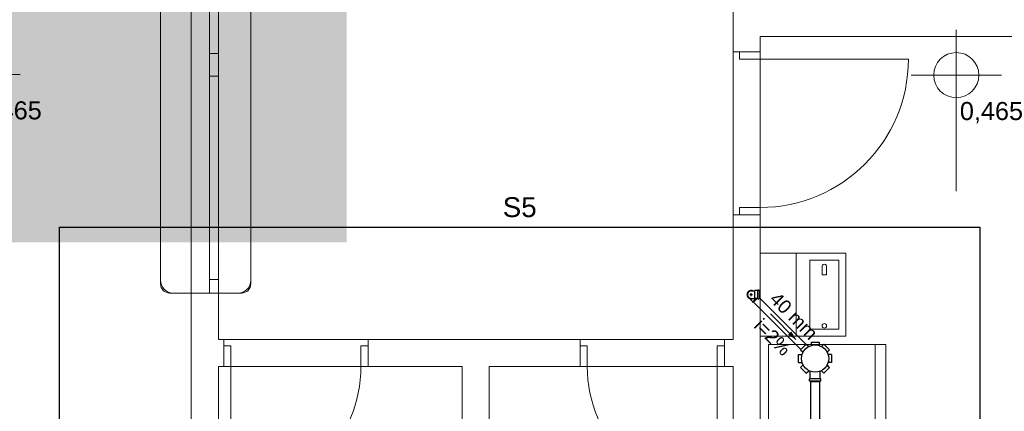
# Model space of a CAD drawing. Header units: millimetres. Extents: x -27714 to -5776, y 5810 to 9208.
# Tile 108 of 256: x -25297.22 to -25286.31, y 7019.35 to 7023.68. Entities that reach past the tile are written whole.
import ezdxf

# ---------------------------------------------------------------- set-up
doc = ezdxf.new("R2010")
doc.units = ezdxf.units.MM
for name, color, linetype, lineweight in [('DI-Detalhes', 1, 'Continuous', 30), ('Textos', 7, 'Continuous', 5), ('TQ-Condutos', 3, 'Continuous', 30), ('TQ-Textos conduto', 7, 'Continuous', 25)]:
    doc.layers.add(name, color=color, linetype=linetype, lineweight=lineweight)
for name, color, linetype in [('HIDRO', 5, 'Continuous'), ('Simbolos', 5, 'Continuous'), ('Simbolos_int', 2, 'Continuous'), ('TEXTO', 7, 'Continuous'), ('TEXTO @ 200', 7, 'Continuous'), ('TEXTO @ 5', 7, 'Continuous'), ('TEXTO @ 7.5', 7, 'Continuous'), ('TQ-Sentido conduto', 9, 'Continuous')]:
    doc.layers.add(name, color=color, linetype=linetype)
doc.styles.add('5', font='arial.ttf', dxfattribs={"height": 5})
doc.styles.add('Arial', font='arial.ttf')

# ---------------------------------------------------------------- blocks, each defined once
blk = doc.blocks.new('*U148')
at = {"layer": 'TEXTO @ 5', "style": '5'}
blk.add_text('PLANTA TÉRREO ESGOTO', height=25, dxfattribs=at).set_placement((-25306.528, 7017.468))
at = {"layer": 'TEXTO @ 7.5', "style": '5'}
blk.add_text('PLANTA TÉRREO ESGOTO', height=37.5, dxfattribs=at).set_placement((-25302.778, 7021.218))
blk = doc.blocks.new('SIMBOLO NOMENCLATURA')
at = {"linetype": 'Continuous'}
blk.add_circle((-30, 0), 30, dxfattribs=at)
blk = doc.blocks.new('*U155')
at = {"layer": 'TEXTO @ 200', "linetype": 'Continuous', "xscale": 40, "yscale": 40, "zscale": 40}
blk.add_blockref('SIMBOLO NOMENCLATURA', (-23654.527, 7584.979), dxfattribs=at)
blk = doc.blocks.new('*U159')
at = {"layer": 'TEXTO @ 200', "linetype": 'Continuous', "xscale": 40, "yscale": 40, "zscale": 40}
blk.add_blockref('SIMBOLO NOMENCLATURA', (-23783.068, 7189.489), dxfattribs=at)

msp = doc.modelspace()

# ---------------------------------------------------------------- hatches: boundary and pattern name
at = {"layer": 'TQ-Sentido conduto', "linetype": 'Continuous'}
msp.add_hatch(color=256, dxfattribs=at).paths.add_polyline_path([(-25288.6213, 7020.1435), (-25288.6713, 7020.2301), (-25288.7079, 7020.1935)])

# ---------------------------------------------------------------- linework, layer by layer
at = {"color": 7, "linetype": 'Continuous', "lineweight": 0}
for p, q in [((-25295.3163, 7025.6555), (-25295.3163, 7014.6428)), ((-25295.1163, 7020.6555), (-25295.1163, 7025.6555)), ((-25295.657, 7025.5165), (-25295.657, 7020.7965)), ((-25294.657, 7025.5165), (-25294.657, 7020.7965)), ((-25289.3163, 7023.3229), (-25289.3163, 7023.9573)), ((-25289.0163, 7023.4928), (-25289.0163, 7023.2429)), ((-25286.846, 7023.5663), (-25286.846, 7021.7824)), ((-25289.3163, 7023.3229), (-25289.3163, 7023.3969)), ((-25289.0163, 7023.3229), (-25289.0163, 7023.3969)), ((-25295.1163, 7023.3055), (-25295.0163, 7023.3055)), ((-25289.0163, 7023.3229), (-25289.3163, 7023.3229)), ((-25289.0163, 7023.3229), (-25289.3163, 7023.3229)), ((-25289.2463, 7023.2429), (-25289.2463, 7023.3229)), ((-25287.3763, 7023.2429), (-25289.2463, 7023.2429)), ((-25298.211, 7023.0738), (-25297.211, 7023.0738)), ((-25295.0163, 7023.0555), (-25295.1163, 7023.0555)), ((-25287.346, 7023.0663), (-25286.346, 7023.0663)), ((-25289.3163, 7021.5229), (-25289.3163, 7021.4489)), ((-25289.0163, 7021.5229), (-25289.3163, 7021.5229)), ((-25289.0163, 7021.5229), (-25289.3163, 7021.5229)), ((-25289.2463, 7021.5229), (-25289.2463, 7021.6029)), ((-25289.2463, 7021.6029), (-25289.0163, 7021.6029)), ((-25289.0163, 7021.5229), (-25289.0163, 7021.4489)), ((-25295.1163, 7020.8055), (-25295.0163, 7020.8055)), ((-25294.797, 7020.6565), (-25295.517, 7020.6565)), ((-25295.0163, 7020.6555), (-25295.3163, 7020.6555)), ((-25295.0163, 7020.6555), (-25295.3163, 7020.6555)), ((-25294.9574, 7020.1428), (-25295.0163, 7020.1428)), ((-25294.9574, 7020.1428), (-25295.0163, 7020.1428)), ((-25294.9574, 7019.8428), (-25294.9574, 7020.1428)), ((-25294.9574, 7019.8428), (-25294.9574, 7020.1428)), ((-25293.3574, 7020.1428), (-25293.2834, 7020.1428)), ((-25293.3574, 7019.8428), (-25293.3574, 7020.1428)), ((-25293.3574, 7019.8428), (-25293.3574, 7020.1428)), ((-25291.0129, 7020.1428), (-25293.3574, 7020.1428)), ((-25291.0119, 7020.1428), (-25291.0859, 7020.1428)), ((-25291.0119, 7019.8428), (-25291.0119, 7020.1428)), ((-25291.0119, 7019.8428), (-25291.0119, 7020.1428)), ((-25289.4119, 7020.1428), (-25289.3379, 7020.1428)), ((-25289.4119, 7019.8428), (-25289.4119, 7020.1428)), ((-25289.4119, 7019.8428), (-25289.4119, 7020.1428)), ((-25294.8774, 7020.0728), (-25294.9574, 7020.0728)), ((-25294.8774, 7020.0728), (-25294.8774, 7018.4028)), ((-25293.3574, 7020.0728), (-25293.4374, 7020.0728)), ((-25293.4374, 7020.0728), (-25293.4374, 7019.8428)), ((-25291.0119, 7020.0728), (-25290.9319, 7020.0728)), ((-25290.9319, 7020.0728), (-25290.9319, 7019.8428)), ((-25289.4919, 7020.0728), (-25289.4119, 7020.0728)), ((-25289.4919, 7020.0728), (-25289.4919, 7018.4028)), ((-25287.624, 7020.0876), (-25288.924, 7020.0876)), ((-25288.924, 7020.0876), (-25288.924, 7018.7276)), ((-25287.744, 7018.7276), (-25287.744, 7020.0876)), ((-25287.624, 7018.7276), (-25287.624, 7020.0876)), ((-25294.9574, 7019.8428), (-25295.0163, 7019.8428)), ((-25294.8774, 7019.8428), (-25295.0163, 7019.8428)), ((-25293.4374, 7019.8428), (-25292.3163, 7019.8428)), ((-25293.3574, 7019.8428), (-25293.2834, 7019.8428)), ((-25291.0119, 7019.8428), (-25291.0859, 7019.8428)), ((-25289.3163, 7019.8428), (-25289.4919, 7019.8428)), ((-25289.4119, 7019.8428), (-25289.3379, 7019.8428))]:
    msp.add_line(p, q, dxfattribs=at)
at = {"color": 83, "linetype": 'Continuous', "lineweight": 0}
for points in [[(-25304.3163, 7029.5428), (-25304.3163, 7014.6428), (-25295.3163, 7014.6428), (-25295.3163, 7029.5428)], [(-25295.0163, 7029.5428), (-25295.0163, 7020.1428), (-25289.3163, 7020.1428), (-25289.3163, 7029.5428)], [(-25289.0163, 7023.4928), (-25289.0163, 7014.6428), (-25280.8163, 7014.6428), (-25280.8163, 7023.4928)], [(-25295.0163, 7019.8428), (-25295.0163, 7014.6428), (-25292.3163, 7014.6428), (-25292.3163, 7019.8428)], [(-25292.0163, 7019.8428), (-25292.0163, 7014.6428), (-25289.3163, 7014.6428), (-25289.3163, 7019.8428)]]:
    msp.add_lwpolyline(points, close=True, dxfattribs=at)
msp.add_lwpolyline([(-25295.657, 7025.5565), (-25295.657, 7020.7565, 0.4142136), (-25295.557, 7020.6565), (-25295.557, 7020.6565), (-25294.757, 7020.6565, 0.4142136), (-25294.657, 7020.7565), (-25294.657, 7020.7565), (-25294.657, 7025.5565, 0.4142136), (-25294.757, 7025.6565), (-25294.757, 7025.6565), (-25295.557, 7025.6565, 0.4142136), (-25295.657, 7025.5565), (-25295.657, 7025.5565)], format="xyb", dxfattribs=at)
at = {"color": 7, "linetype": 'Continuous', "lineweight": 0}
for points in [[(-25295.0163, 7020.1428), (-25295.0163, 7025.6555)], [(-25289.0163, 7023.4928), (-25280.8163, 7023.4928)], [(-25289.3163, 7021.5229), (-25289.3163, 7020.1428)], [(-25289.0163, 7014.6428), (-25289.0163, 7021.6029)], [(-25289.3163, 7020.1428), (-25289.4119, 7020.1428)], [(-25295.0163, 7014.6428), (-25295.0163, 7019.8428)], [(-25292.3163, 7019.8428), (-25292.3163, 7014.6428)], [(-25292.0163, 7014.6428), (-25292.0163, 7019.8428)], [(-25292.0163, 7019.8428), (-25290.9319, 7019.8428)], [(-25289.3163, 7019.8428), (-25289.3163, 7014.6428)]]:
    msp.add_lwpolyline(points, dxfattribs=at)
msp.add_circle((-25286.846, 7023.0663), 0.25, dxfattribs=at)
for centre, radius, start, end in [((-25289.0163, 7023.2429), 1.64, 270, 0), ((-25295.517, 7020.7965), 0.14, 180, 270), ((-25294.797, 7020.7965), 0.14, 270, 0), ((-25294.8774, 7019.8428), 1.44, 270, 0), ((-25289.4919, 7019.8428), 1.44, 180, 270)]:
    msp.add_arc(centre, radius, start, end, dxfattribs=at)
at = {"layer": 'DI-Detalhes'}
msp.add_lwpolyline([(-25286.584, 7012.6882), (-25296.7762, 7012.6882), (-25296.7762, 7021.3831), (-25286.584, 7021.3831), (-25286.584, 7012.6882)], dxfattribs=at)
at = {"layer": 'HIDRO', "linetype": 'Continuous', "lineweight": 0}
for p, q in [((-25288.0701, 7021.0972), (-25289.0163, 7021.0972)), ((-25289.0163, 7021.0972), (-25289.0163, 7020.1796)), ((-25288.6194, 7021.0972), (-25288.6194, 7020.1796)), ((-25288.0701, 7020.1796), (-25288.0701, 7021.0972)), ((-25288.467, 7021.021), (-25288.467, 7020.2558)), ((-25288.1463, 7021.021), (-25288.467, 7021.021)), ((-25288.3181, 7020.9719), (-25288.3263, 7020.9649)), ((-25288.3067, 7020.9745), (-25288.3181, 7020.9719)), ((-25288.2952, 7020.9719), (-25288.3067, 7020.9745)), ((-25288.2871, 7020.9649), (-25288.2952, 7020.9719)), ((-25288.1463, 7020.2558), (-25288.1463, 7021.021)), ((-25288.3263, 7020.9649), (-25288.3293, 7020.9551)), ((-25288.3293, 7020.9551), (-25288.3293, 7020.8594)), ((-25288.284, 7020.9551), (-25288.2871, 7020.9649)), ((-25288.284, 7020.8594), (-25288.284, 7020.9551)), ((-25288.3293, 7020.8594), (-25288.284, 7020.8594)), ((-25288.467, 7020.2558), (-25288.1463, 7020.2558)), ((-25289.0163, 7020.1796), (-25288.0701, 7020.1796))]:
    msp.add_line(p, q, dxfattribs=at)
msp.add_circle((-25288.3067, 7020.2939), 0.0254, dxfattribs=at)
at = {"layer": 'Simbolos'}
for p, q in [((-25289.1163, 7020.6796), (-25289.0967, 7020.6796)), ((-25289.0967, 7020.6796), (-25289.0782, 7020.6796)), ((-25289.0753, 7020.6825), (-25289.0782, 7020.6796)), ((-25289.0469, 7020.6825), (-25289.0753, 7020.6825)), ((-25289.0447, 7020.6867), (-25289.0449, 7020.6843)), ((-25289.0332, 7020.6885), (-25289.0427, 7020.6885)), ((-25289.0312, 7020.687), (-25289.0304, 7020.684)), ((-25289.0223, 7020.6825), (-25289.0285, 7020.6825)), ((-25289.0223, 7020.5943), (-25289.0223, 7020.6825)), ((-25289.1316, 7020.5954), (-25289.1202, 7020.5841)), ((-25289.1202, 7020.5807), (-25289.1202, 7020.5841)), ((-25289.099, 7020.5595), (-25289.1202, 7020.5807)), ((-25289.1163, 7020.5972), (-25289.0967, 7020.5972)), ((-25289.099, 7020.5566), (-25289.099, 7020.5595)), ((-25289.0934, 7020.551), (-25289.099, 7020.5566)), ((-25289.0967, 7020.5972), (-25289.0782, 7020.5972)), ((-25289.0934, 7020.551), (-25289.0501, 7020.5943)), ((-25289.0753, 7020.5943), (-25289.0782, 7020.5972)), ((-25289.0469, 7020.5943), (-25289.0753, 7020.5943)), ((-25289.0447, 7020.5901), (-25289.0449, 7020.5925)), ((-25289.0332, 7020.5883), (-25289.0427, 7020.5883)), ((-25289.0312, 7020.5898), (-25289.0304, 7020.5928)), ((-25289.0223, 7020.5943), (-25289.0285, 7020.5943)), ((-25288.4542, 7020.1143), (-25288.3642, 7020.1143)), ((-25288.4542, 7020.1143), (-25288.4542, 7020.0754)), ((-25288.3642, 7020.1143), (-25288.3642, 7020.0754)), ((-25288.5704, 7020.0289), (-25288.5068, 7020.0925)), ((-25288.5704, 7020.0289), (-25288.5429, 7020.0014)), ((-25288.5068, 7020.0925), (-25288.4793, 7020.065)), ((-25288.3116, 7020.0925), (-25288.3391, 7020.065)), ((-25288.3116, 7020.0925), (-25288.248, 7020.0289)), ((-25288.248, 7020.0289), (-25288.2754, 7020.0014)), ((-25288.5922, 7019.9763), (-25288.5533, 7019.9763)), ((-25288.5922, 7019.8863), (-25288.5922, 7019.9763)), ((-25288.5922, 7019.8863), (-25288.5533, 7019.8863)), ((-25288.2262, 7019.9763), (-25288.265, 7019.9763)), ((-25288.2262, 7019.8863), (-25288.265, 7019.8863)), ((-25288.2262, 7019.9763), (-25288.2262, 7019.8863)), ((-25288.5704, 7019.8337), (-25288.5429, 7019.8612)), ((-25288.5068, 7019.7701), (-25288.5704, 7019.8337)), ((-25288.5068, 7019.7701), (-25288.4793, 7019.7976)), ((-25288.4639, 7019.7084), (-25288.4639, 7019.7906)), ((-25288.3545, 7019.7084), (-25288.3545, 7019.7906)), ((-25288.3116, 7019.7701), (-25288.3391, 7019.7976)), ((-25288.248, 7019.8337), (-25288.3116, 7019.7701)), ((-25288.248, 7019.8337), (-25288.2754, 7019.8612)), ((-25288.4728, 7019.6865), (-25288.4728, 7019.704)), ((-25288.4713, 7019.6845), (-25288.4654, 7019.6829)), ((-25288.471, 7019.706), (-25288.4657, 7019.7064)), ((-25288.4639, 7019.6723), (-25288.4639, 7019.681)), ((-25288.3545, 7019.6723), (-25288.4639, 7019.6723)), ((-25288.3545, 7019.6723), (-25288.3545, 7019.681)), ((-25288.3471, 7019.6845), (-25288.353, 7019.6829)), ((-25288.3474, 7019.706), (-25288.3527, 7019.7064)), ((-25288.3456, 7019.6865), (-25288.3456, 7019.704))]:
    msp.add_line(p, q, dxfattribs=at)
for points in [[(-25289.1163, 7020.6796), (-25289.1234, 7020.6789), (-25289.1304, 7020.6771), (-25289.1369, 7020.6741), (-25289.1427, 7020.6699), (-25289.1478, 7020.6649), (-25289.1519, 7020.659), (-25289.155, 7020.6525), (-25289.1568, 7020.6456), (-25289.1575, 7020.6384), (-25289.1568, 7020.6313), (-25289.155, 7020.6243), (-25289.1519, 7020.6178), (-25289.1478, 7020.6119), (-25289.1427, 7020.6069), (-25289.1369, 7020.6027), (-25289.1304, 7020.5997), (-25289.1234, 7020.5979), (-25289.1163, 7020.5972)], [(-25289.0469, 7020.6825), (-25289.0466, 7020.6825), (-25289.0462, 7020.6826), (-25289.0459, 7020.6827), (-25289.0457, 7020.6829), (-25289.0454, 7020.6831), (-25289.0452, 7020.6834), (-25289.0451, 7020.6837), (-25289.045, 7020.684), (-25289.0449, 7020.6843)], [(-25289.0427, 7020.6885), (-25289.0431, 7020.6885), (-25289.0434, 7020.6884), (-25289.0437, 7020.6883), (-25289.044, 7020.6881), (-25289.0442, 7020.6879), (-25289.0444, 7020.6876), (-25289.0446, 7020.6873), (-25289.0447, 7020.687), (-25289.0447, 7020.6867)], [(-25289.0312, 7020.687), (-25289.0313, 7020.6873), (-25289.0315, 7020.6875), (-25289.0316, 7020.6878), (-25289.0318, 7020.688), (-25289.0321, 7020.6882), (-25289.0323, 7020.6883), (-25289.0326, 7020.6884), (-25289.0329, 7020.6885), (-25289.0332, 7020.6885)], [(-25289.0304, 7020.684), (-25289.0303, 7020.6837), (-25289.0302, 7020.6835), (-25289.03, 7020.6832), (-25289.0298, 7020.683), (-25289.0296, 7020.6828), (-25289.0293, 7020.6827), (-25289.0291, 7020.6826), (-25289.0288, 7020.6825), (-25289.0285, 7020.6825)], [(-25289.0449, 7020.5925), (-25289.045, 7020.5928), (-25289.0451, 7020.5931), (-25289.0452, 7020.5934), (-25289.0454, 7020.5937), (-25289.0457, 7020.5939), (-25289.0459, 7020.5941), (-25289.0462, 7020.5942), (-25289.0466, 7020.5943), (-25289.0469, 7020.5943)], [(-25289.0447, 7020.5901), (-25289.0447, 7020.5898), (-25289.0446, 7020.5895), (-25289.0444, 7020.5892), (-25289.0442, 7020.5889), (-25289.044, 7020.5887), (-25289.0437, 7020.5885), (-25289.0434, 7020.5884), (-25289.0431, 7020.5883), (-25289.0427, 7020.5883)], [(-25289.0332, 7020.5883), (-25289.0329, 7020.5883), (-25289.0326, 7020.5884), (-25289.0323, 7020.5885), (-25289.0321, 7020.5886), (-25289.0318, 7020.5888), (-25289.0316, 7020.589), (-25289.0315, 7020.5893), (-25289.0313, 7020.5895), (-25289.0312, 7020.5898)], [(-25289.0285, 7020.5943), (-25289.0288, 7020.5943), (-25289.0291, 7020.5942), (-25289.0293, 7020.5941), (-25289.0296, 7020.594), (-25289.0298, 7020.5938), (-25289.03, 7020.5936), (-25289.0302, 7020.5933), (-25289.0303, 7020.5931), (-25289.0304, 7020.5928)], [(-25288.4709, 7019.706), (-25288.4713, 7019.7059), (-25288.4716, 7019.7058), (-25288.4719, 7019.7056), (-25288.4721, 7019.7054), (-25288.4724, 7019.7052), (-25288.4725, 7019.7049), (-25288.4727, 7019.7046), (-25288.4727, 7019.7043), (-25288.4728, 7019.704)], [(-25288.4728, 7019.6865), (-25288.4728, 7019.6862), (-25288.4727, 7019.6859), (-25288.4726, 7019.6856), (-25288.4724, 7019.6854), (-25288.4723, 7019.6851), (-25288.4721, 7019.6849), (-25288.4718, 7019.6848), (-25288.4716, 7019.6846), (-25288.4713, 7019.6845)], [(-25288.4657, 7019.7064), (-25288.4654, 7019.7065), (-25288.4651, 7019.7066), (-25288.4648, 7019.7068), (-25288.4645, 7019.707), (-25288.4643, 7019.7072), (-25288.4641, 7019.7075), (-25288.464, 7019.7078), (-25288.4639, 7019.7081), (-25288.4639, 7019.7084)], [(-25288.4639, 7019.681), (-25288.4639, 7019.6813), (-25288.464, 7019.6816), (-25288.4641, 7019.6818), (-25288.4642, 7019.6821), (-25288.4644, 7019.6823), (-25288.4646, 7019.6825), (-25288.4648, 7019.6827), (-25288.4651, 7019.6828), (-25288.4654, 7019.6829)], [(-25288.3545, 7019.7084), (-25288.3544, 7019.7081), (-25288.3544, 7019.7078), (-25288.3542, 7019.7075), (-25288.3541, 7019.7072), (-25288.3538, 7019.707), (-25288.3536, 7019.7068), (-25288.3533, 7019.7066), (-25288.353, 7019.7065), (-25288.3526, 7019.7064)], [(-25288.353, 7019.6829), (-25288.3533, 7019.6828), (-25288.3535, 7019.6827), (-25288.3538, 7019.6825), (-25288.354, 7019.6823), (-25288.3541, 7019.6821), (-25288.3543, 7019.6818), (-25288.3544, 7019.6816), (-25288.3545, 7019.6813), (-25288.3545, 7019.681)], [(-25288.3456, 7019.704), (-25288.3456, 7019.7043), (-25288.3457, 7019.7046), (-25288.3458, 7019.7049), (-25288.346, 7019.7052), (-25288.3462, 7019.7054), (-25288.3465, 7019.7056), (-25288.3468, 7019.7058), (-25288.3471, 7019.7059), (-25288.3474, 7019.706)], [(-25288.3471, 7019.6845), (-25288.3468, 7019.6846), (-25288.3465, 7019.6848), (-25288.3463, 7019.6849), (-25288.3461, 7019.6851), (-25288.3459, 7019.6854), (-25288.3458, 7019.6856), (-25288.3457, 7019.6859), (-25288.3456, 7019.6862), (-25288.3456, 7019.6865)]]:
    msp.add_lwpolyline(points, dxfattribs=at)
msp.add_circle((-25288.4092, 7019.9313), 0.151, dxfattribs=at)
at = {"layer": 'Simbolos_int'}
for p, q in [((-25289.1163, 7020.6218), (-25289.1163, 7020.6561)), ((-25289.0782, 7020.6796), (-25289.0782, 7020.5972)), ((-25289.0451, 7020.6825), (-25289.0451, 7020.5943)), ((-25289.03, 7020.6825), (-25289.03, 7020.5943)), ((-25289.1323, 7020.6384), (-25289.1034, 7020.6384)), ((-25289.1202, 7020.5841), (-25289.1113, 7020.5931)), ((-25289.099, 7020.5595), (-25289.0642, 7020.5943)), ((-25288.3545, 7019.7066), (-25288.4639, 7019.7066)), ((-25288.3545, 7019.6825), (-25288.4639, 7019.6825))]:
    msp.add_line(p, q, dxfattribs=at)
for points in [[(-25289.0967, 7020.6796), (-25289.1018, 7020.6816), (-25289.1071, 7020.6831), (-25289.1125, 7020.6838), (-25289.118, 7020.684), (-25289.1234, 7020.6834), (-25289.1288, 7020.6823), (-25289.1339, 7020.6804), (-25289.1388, 7020.678), (-25289.1434, 7020.675), (-25289.1476, 7020.6715), (-25289.1514, 7020.6675), (-25289.1546, 7020.6631), (-25289.1573, 7020.6583), (-25289.1594, 7020.6533), (-25289.1609, 7020.648), (-25289.1617, 7020.6426), (-25289.1619, 7020.6371), (-25289.1614, 7020.6317), (-25289.1603, 7020.6263), (-25289.1585, 7020.6212), (-25289.1561, 7020.6162), (-25289.1532, 7020.6116), (-25289.1497, 7020.6074), (-25289.1457, 7020.6036), (-25289.1414, 7020.6003), (-25289.1366, 7020.5976), (-25289.1316, 7020.5954)], [(-25289.0967, 7020.6796), (-25289.1031, 7020.682), (-25289.1097, 7020.6835), (-25289.1165, 7020.684), (-25289.1233, 7020.6835), (-25289.1299, 7020.6819), (-25289.1362, 7020.6794), (-25289.1421, 7020.676), (-25289.1474, 7020.6718), (-25289.152, 7020.6668), (-25289.1558, 7020.6611), (-25289.1587, 7020.655), (-25289.1607, 7020.6485), (-25289.1618, 7020.6418), (-25289.1618, 7020.635), (-25289.1607, 7020.6283), (-25289.1587, 7020.6218), (-25289.1558, 7020.6157), (-25289.152, 7020.61), (-25289.1474, 7020.605), (-25289.1421, 7020.6008), (-25289.1362, 7020.5974), (-25289.1299, 7020.5949), (-25289.1233, 7020.5933), (-25289.1165, 7020.5928), (-25289.1097, 7020.5933), (-25289.1031, 7020.5948), (-25289.0967, 7020.5972)]]:
    msp.add_lwpolyline(points, dxfattribs=at)
at = {"layer": 'TQ-Condutos'}
for p, q in [((-25289.0894, 7020.555), (-25288.5669, 7020.0324)), ((-25289.0223, 7020.601), (-25288.5103, 7020.089)), ((-25288.4592, 7019.6723), (-25288.4592, 7017.4947)), ((-25288.3592, 7019.6723), (-25288.3592, 7017.4478))]:
    msp.add_line(p, q, dxfattribs=at)
at = {"layer": 'TQ-Sentido conduto'}
msp.add_lwpolyline([(-25288.9041, 7020.4262), (-25288.6213, 7020.1435)], dxfattribs=at)

# ---------------------------------------------------------------- block references
at = {"layer": 'TEXTO'}
for name in ['*U155', '*U148', '*U159']:
    msp.add_blockref(name, (0, 0), dxfattribs=at)

# ---------------------------------------------------------------- texts
at = {"color": 7, "lineweight": 0, "char_height": 0.2, "width": 2.453659, "attachment_point": 7, "style": 'Arial'}
for insert in [(-25297.671, 7022.5398), (-25286.806, 7022.5323)]:
    msp.add_mtext('0,465', dxfattribs=dict(at, insert=insert))
at = {"layer": 'Textos', "insert": (-25291.6801, 7021.4931), "char_height": 0.22, "width": 0.75189, "attachment_point": 8, "line_spacing_factor": 0.6, "style": 'Arial'}
msp.add_mtext('S5', dxfattribs=at)
at = {"layer": 'TQ-Textos conduto', "char_height": 0.15, "attachment_point": 8, "rotation": 314.99989, "line_spacing_factor": 0.6, "style": 'Arial'}
for s, insert, width in [('40 mm', (-25288.6987, 7020.3488), 1.280716), ('i=2%', (-25288.9321, 7020.1155), 0.943445)]:
    msp.add_mtext(s, dxfattribs=dict(at, insert=insert, width=width))

doc.saveas('drawing.dxf')
